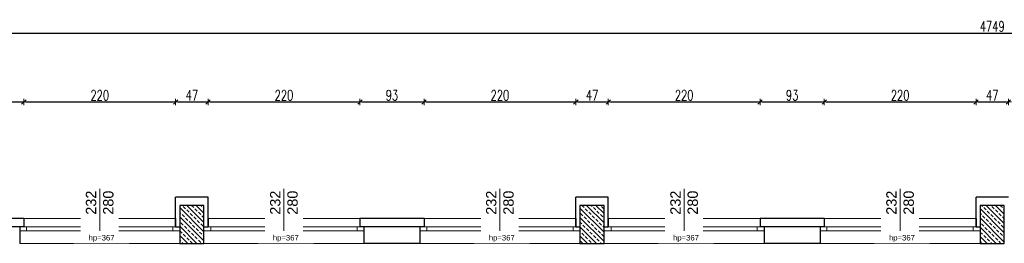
# Model space of a CAD drawing. Header units: millimetres. Extents: x 0 to 111311, y -48878 to -25280.
# Tile 145 of 244: x 88076 to 89503, y -27915 to -27590. Entities that reach past the tile are written whole.
import ezdxf

# ---------------------------------------------------------------- set-up
doc = ezdxf.new("R2010")
doc.units = ezdxf.units.MM
doc.layers.get('Defpoints').update_dxf_attribs({"color": 30})
for name, color, linetype, lineweight in [('J opisy', 7, 'Continuous', 9), ('J stolarka_okna', 144, 'Continuous', 0), ('J wymiary', 1, 'Continuous', 9), ('sciany', 252, 'Continuous', 30)]:
    doc.layers.add(name, color=color, linetype=linetype, lineweight=lineweight)
doc.styles.add('ADESK2', font='simplex', dxfattribs={"width": 0.7})
doc.styles.get("Standard").update_dxf_attribs({"font": 'arial.ttf'})
doc.dimstyles.new('1-100', dxfattribs={"dimscale": 1.5, "dimtxt": 10, "dimasz": 2, "dimexe": 1, "dimexo": 1, "dimgap": 1.5, "dimtad": 1, "dimdec": 0, "dimrnd": 0.5, "dimdsep": 46, "dimtxsty": 'ADESK2', "dimblk": 'wymiar', "dimcen": -1, "dimdle": 5, "dimse1": 1, "dimse2": 1, "dimclrd": 256, "dimclre": 256, "dimclrt": 256, "dimadec": 0, "dimazin": 0, "dimtfac": 1, "dimtdec": 0, "dimtix": 1, "dimtmove": 0, "dimatfit": 3, "dimfxl": 20, "dimfxlon": 1, "dimtolj": 1, "dimtzin": 0, "dimarcsym": 0})
pattern_1 = [(135, (20862.355, -6471.846), (-6.7351921, -6.7351921), []), (135, (20862.355, -6465.111), (-6.7351921, -6.7351921), [4.7625, -2.38125])]

# ---------------------------------------------------------------- blocks, each defined once
blk = doc.blocks.new('wymiar')
for p, q in [((1.5, 0), (-1.5, 0)), ((1.06, 1.06), (-1.06, -1.06)), ((0, 1.5), (0, -1.5))]:
    blk.add_line(p, q)
blk = doc.blocks.new('*D1571')
at = {"layer": 'Defpoints', "color": 0, "ltscale": 4}
for p in [(88082.5, -27709.4), (88082.5, -27883.5), (87989.5, -27884.4)]:
    blk.add_point(p, dxfattribs=at)
at = {"layer": 'J wymiary', "lineweight": -2}
blk.add_line((87992.5, -27709.4), (88079.5, -27709.4), dxfattribs=at)
at = {"layer": 'J wymiary', "lineweight": -2, "ltscale": 4, "xscale": 3, "yscale": 3, "zscale": 3, "rotation": 180}
blk.add_blockref('wymiar', (87989.5, -27709.4), dxfattribs=at)
at = {"layer": 'J wymiary', "lineweight": -2, "ltscale": 4, "xscale": 3, "yscale": 3, "zscale": 3}
blk.add_blockref('wymiar', (88082.5, -27709.4), dxfattribs=at)
at = {"layer": 'J wymiary', "ltscale": 4, "insert": (88036, -27699.7), "char_height": 15, "attachment_point": 5, "style": 'ADESK2'}
blk.add_mtext('\\A1;93', dxfattribs=at)
blk = doc.blocks.new('*D1572')
at = {"layer": 'Defpoints', "color": 0, "ltscale": 4}
for p in [(88302.5, -27709.4), (88082.5, -27883.5), (88302.5, -27883)]:
    blk.add_point(p, dxfattribs=at)
at = {"layer": 'J wymiary', "lineweight": -2}
blk.add_line((88085.5, -27709.4), (88299.5, -27709.4), dxfattribs=at)
at = {"layer": 'J wymiary', "lineweight": -2, "ltscale": 4, "xscale": 3, "yscale": 3, "zscale": 3, "rotation": 180}
blk.add_blockref('wymiar', (88082.5, -27709.4), dxfattribs=at)
at = {"layer": 'J wymiary', "lineweight": -2, "ltscale": 4, "xscale": 3, "yscale": 3, "zscale": 3}
blk.add_blockref('wymiar', (88302.5, -27709.4), dxfattribs=at)
at = {"layer": 'J wymiary', "ltscale": 4, "insert": (88192.5, -27699.7), "char_height": 15, "attachment_point": 5, "style": 'ADESK2'}
blk.add_mtext('\\A1;220', dxfattribs=at)
blk = doc.blocks.new('*D1573')
at = {"layer": 'Defpoints', "color": 0, "ltscale": 4}
for p in [(88349.5, -27709.4), (88302.5, -27883), (88349.5, -27882.8)]:
    blk.add_point(p, dxfattribs=at)
at = {"layer": 'J wymiary', "lineweight": -2}
blk.add_line((88305.5, -27709.4), (88346.5, -27709.4), dxfattribs=at)
at = {"layer": 'J wymiary', "lineweight": -2, "ltscale": 4, "xscale": 3, "yscale": 3, "zscale": 3, "rotation": 180}
blk.add_blockref('wymiar', (88302.5, -27709.4), dxfattribs=at)
at = {"layer": 'J wymiary', "lineweight": -2, "ltscale": 4, "xscale": 3, "yscale": 3, "zscale": 3}
blk.add_blockref('wymiar', (88349.5, -27709.4), dxfattribs=at)
at = {"layer": 'J wymiary', "ltscale": 4, "insert": (88326, -27699.7), "char_height": 15, "attachment_point": 5, "style": 'ADESK2'}
blk.add_mtext('\\A1;47', dxfattribs=at)
blk = doc.blocks.new('*D1574')
at = {"layer": 'Defpoints', "color": 0, "ltscale": 4}
for p in [(88569.5, -27709.4), (88349.5, -27882.8), (88569.5, -27883.4)]:
    blk.add_point(p, dxfattribs=at)
at = {"layer": 'J wymiary', "lineweight": -2}
blk.add_line((88352.5, -27709.4), (88566.5, -27709.4), dxfattribs=at)
at = {"layer": 'J wymiary', "lineweight": -2, "ltscale": 4, "xscale": 3, "yscale": 3, "zscale": 3, "rotation": 180}
blk.add_blockref('wymiar', (88349.5, -27709.4), dxfattribs=at)
at = {"layer": 'J wymiary', "lineweight": -2, "ltscale": 4, "xscale": 3, "yscale": 3, "zscale": 3}
blk.add_blockref('wymiar', (88569.5, -27709.4), dxfattribs=at)
at = {"layer": 'J wymiary', "ltscale": 4, "insert": (88459.5, -27699.7), "char_height": 15, "attachment_point": 5, "style": 'ADESK2'}
blk.add_mtext('\\A1;220', dxfattribs=at)
blk = doc.blocks.new('*D1575')
at = {"layer": 'Defpoints', "color": 0, "ltscale": 4}
for p in [(88662.5, -27709.4), (88569.5, -27883.4), (88662.5, -27883)]:
    blk.add_point(p, dxfattribs=at)
at = {"layer": 'J wymiary', "lineweight": -2}
blk.add_line((88572.5, -27709.4), (88659.5, -27709.4), dxfattribs=at)
at = {"layer": 'J wymiary', "lineweight": -2, "ltscale": 4, "xscale": 3, "yscale": 3, "zscale": 3, "rotation": 180}
blk.add_blockref('wymiar', (88569.5, -27709.4), dxfattribs=at)
at = {"layer": 'J wymiary', "lineweight": -2, "ltscale": 4, "xscale": 3, "yscale": 3, "zscale": 3}
blk.add_blockref('wymiar', (88662.5, -27709.4), dxfattribs=at)
at = {"layer": 'J wymiary', "ltscale": 4, "insert": (88616, -27699.7), "char_height": 15, "attachment_point": 5, "style": 'ADESK2'}
blk.add_mtext('\\A1;93', dxfattribs=at)
blk = doc.blocks.new('*D1576')
at = {"layer": 'Defpoints', "color": 0, "ltscale": 4}
for p in [(88882.5, -27709.4), (88662.5, -27883), (88882.5, -27880.8)]:
    blk.add_point(p, dxfattribs=at)
at = {"layer": 'J wymiary', "lineweight": -2}
blk.add_line((88665.5, -27709.4), (88879.5, -27709.4), dxfattribs=at)
at = {"layer": 'J wymiary', "lineweight": -2, "ltscale": 4, "xscale": 3, "yscale": 3, "zscale": 3, "rotation": 180}
blk.add_blockref('wymiar', (88662.5, -27709.4), dxfattribs=at)
at = {"layer": 'J wymiary', "lineweight": -2, "ltscale": 4, "xscale": 3, "yscale": 3, "zscale": 3}
blk.add_blockref('wymiar', (88882.5, -27709.4), dxfattribs=at)
at = {"layer": 'J wymiary', "ltscale": 4, "insert": (88772.5, -27699.7), "char_height": 15, "attachment_point": 5, "style": 'ADESK2'}
blk.add_mtext('\\A1;220', dxfattribs=at)
blk = doc.blocks.new('*D1577')
at = {"layer": 'Defpoints', "color": 0, "ltscale": 4}
for p in [(88929.5, -27709.4), (88882.5, -27880.8), (88929.5, -27881.5)]:
    blk.add_point(p, dxfattribs=at)
at = {"layer": 'J wymiary', "lineweight": -2}
blk.add_line((88885.5, -27709.4), (88926.5, -27709.4), dxfattribs=at)
at = {"layer": 'J wymiary', "lineweight": -2, "ltscale": 4, "xscale": 3, "yscale": 3, "zscale": 3, "rotation": 180}
blk.add_blockref('wymiar', (88882.5, -27709.4), dxfattribs=at)
at = {"layer": 'J wymiary', "lineweight": -2, "ltscale": 4, "xscale": 3, "yscale": 3, "zscale": 3}
blk.add_blockref('wymiar', (88929.5, -27709.4), dxfattribs=at)
at = {"layer": 'J wymiary', "ltscale": 4, "insert": (88906, -27699.7), "char_height": 15, "attachment_point": 5, "style": 'ADESK2'}
blk.add_mtext('\\A1;47', dxfattribs=at)
blk = doc.blocks.new('*D1578')
at = {"layer": 'Defpoints', "color": 0, "ltscale": 4}
for p in [(89149.5, -27709.4), (88929.5, -27881.5), (89149.5, -27884.6)]:
    blk.add_point(p, dxfattribs=at)
at = {"layer": 'J wymiary', "lineweight": -2}
blk.add_line((88932.5, -27709.4), (89146.5, -27709.4), dxfattribs=at)
at = {"layer": 'J wymiary', "lineweight": -2, "ltscale": 4, "xscale": 3, "yscale": 3, "zscale": 3, "rotation": 180}
blk.add_blockref('wymiar', (88929.5, -27709.4), dxfattribs=at)
at = {"layer": 'J wymiary', "lineweight": -2, "ltscale": 4, "xscale": 3, "yscale": 3, "zscale": 3}
blk.add_blockref('wymiar', (89149.5, -27709.4), dxfattribs=at)
at = {"layer": 'J wymiary', "ltscale": 4, "insert": (89039.5, -27699.7), "char_height": 15, "attachment_point": 5, "style": 'ADESK2'}
blk.add_mtext('\\A1;220', dxfattribs=at)
blk = doc.blocks.new('*D1579')
at = {"layer": 'Defpoints', "color": 0, "ltscale": 4}
for p in [(89242.5, -27709.4), (89149.5, -27884.6), (89242.5, -27884)]:
    blk.add_point(p, dxfattribs=at)
at = {"layer": 'J wymiary', "lineweight": -2}
blk.add_line((89152.5, -27709.4), (89239.5, -27709.4), dxfattribs=at)
at = {"layer": 'J wymiary', "lineweight": -2, "ltscale": 4, "xscale": 3, "yscale": 3, "zscale": 3, "rotation": 180}
blk.add_blockref('wymiar', (89149.5, -27709.4), dxfattribs=at)
at = {"layer": 'J wymiary', "lineweight": -2, "ltscale": 4, "xscale": 3, "yscale": 3, "zscale": 3}
blk.add_blockref('wymiar', (89242.5, -27709.4), dxfattribs=at)
at = {"layer": 'J wymiary', "ltscale": 4, "insert": (89196, -27699.7), "char_height": 15, "attachment_point": 5, "style": 'ADESK2'}
blk.add_mtext('\\A1;93', dxfattribs=at)
blk = doc.blocks.new('*D1580')
at = {"layer": 'Defpoints', "color": 0, "ltscale": 4}
for p in [(89462.5, -27709.4), (89462.5, -27882.6), (89242.5, -27884)]:
    blk.add_point(p, dxfattribs=at)
at = {"layer": 'J wymiary', "lineweight": -2}
blk.add_line((89245.5, -27709.4), (89459.5, -27709.4), dxfattribs=at)
at = {"layer": 'J wymiary', "lineweight": -2, "ltscale": 4, "xscale": 3, "yscale": 3, "zscale": 3, "rotation": 180}
blk.add_blockref('wymiar', (89242.5, -27709.4), dxfattribs=at)
at = {"layer": 'J wymiary', "lineweight": -2, "ltscale": 4, "xscale": 3, "yscale": 3, "zscale": 3}
blk.add_blockref('wymiar', (89462.5, -27709.4), dxfattribs=at)
at = {"layer": 'J wymiary', "ltscale": 4, "insert": (89352.5, -27699.7), "char_height": 15, "attachment_point": 5, "style": 'ADESK2'}
blk.add_mtext('\\A1;220', dxfattribs=at)
blk = doc.blocks.new('*D1581')
at = {"layer": 'Defpoints', "color": 0, "ltscale": 2}
for p in [(89509.5, -27709.4), (89462.5, -27882.6), (89509.5, -27883)]:
    blk.add_point(p, dxfattribs=at)
at = {"layer": 'J wymiary', "lineweight": -2}
blk.add_line((89465.5, -27709.4), (89506.5, -27709.4), dxfattribs=at)
at = {"layer": 'J wymiary', "lineweight": -2, "ltscale": 2, "xscale": 3, "yscale": 3, "zscale": 3, "rotation": 180}
blk.add_blockref('wymiar', (89462.5, -27709.4), dxfattribs=at)
at = {"layer": 'J wymiary', "lineweight": -2, "ltscale": 2, "xscale": 3, "yscale": 3, "zscale": 3}
blk.add_blockref('wymiar', (89509.5, -27709.4), dxfattribs=at)
at = {"layer": 'J wymiary', "ltscale": 2, "insert": (89486, -27699.7), "char_height": 15, "attachment_point": 5, "style": 'ADESK2'}
blk.add_mtext('\\A1;47', dxfattribs=at)
blk = doc.blocks.new('*D1598')
at = {"layer": 'Defpoints', "color": 0, "ltscale": 4}
for p in [(91860.5, -27609.6), (87111.5, -27842.6), (91860.5, -27842.6)]:
    blk.add_point(p, dxfattribs=at)
at = {"layer": 'J wymiary', "lineweight": -2}
blk.add_line((87114.5, -27609.6), (91857.5, -27609.6), dxfattribs=at)
at = {"layer": 'J wymiary', "lineweight": -2, "ltscale": 4, "xscale": 3, "yscale": 3, "zscale": 3, "rotation": 180}
blk.add_blockref('wymiar', (87111.5, -27609.6), dxfattribs=at)
at = {"layer": 'J wymiary', "lineweight": -2, "ltscale": 4, "xscale": 3, "yscale": 3, "zscale": 3}
blk.add_blockref('wymiar', (91860.5, -27609.6), dxfattribs=at)
at = {"layer": 'J wymiary', "ltscale": 4, "insert": (89486, -27599.8), "char_height": 15, "attachment_point": 5, "style": 'ADESK2'}
blk.add_mtext('\\A1;4749', dxfattribs=at)

msp = doc.modelspace()

# ---------------------------------------------------------------- hatches: boundary and pattern name
at = {"layer": 'J opisy'}
h = msp.add_hatch(dxfattribs=at)
h.set_pattern_fill('ANSI33', color=256, scale=1.5, angle=90, style=0)
h.set_pattern_definition(pattern_1)
h.paths.add_polyline_path([(88325.976, -27887.109), (88308.476, -27887.109), (88308.476, -27914.609), (88325.976, -27914.609)])
h.paths.add_polyline_path([(88325.976, -27914.609), (88343.476, -27914.609), (88343.476, -27887.109), (88325.976, -27887.109)])
h.paths.add_polyline_path([(88325.976, -27887.109), (88343.476, -27887.109), (88343.476, -27859.609), (88325.976, -27859.609)])
h.paths.add_polyline_path([(88308.476, -27887.109), (88325.976, -27887.109), (88325.976, -27859.609), (88308.476, -27859.609)])
h = msp.add_hatch(dxfattribs=at)
h.set_pattern_fill('ANSI33', color=256, scale=1.5, angle=90, style=0)
h.set_pattern_definition(pattern_1)
h.paths.add_polyline_path([(88905.976, -27887.109), (88888.476, -27887.109), (88888.476, -27914.609), (88905.976, -27914.609)])
h.paths.add_polyline_path([(88905.976, -27914.609), (88923.476, -27914.609), (88923.476, -27887.109), (88905.976, -27887.109)])
h.paths.add_polyline_path([(88905.976, -27887.109), (88923.476, -27887.109), (88923.476, -27859.609), (88905.976, -27859.609)])
h.paths.add_polyline_path([(88888.476, -27887.109), (88905.976, -27887.109), (88905.976, -27859.609), (88888.476, -27859.609)])
h = msp.add_hatch(dxfattribs=at)
h.set_pattern_fill('ANSI33', color=256, scale=1.5, angle=90, style=0)
h.set_pattern_definition(pattern_1)
h.paths.add_polyline_path([(89485.976, -27887.109), (89468.476, -27887.109), (89468.476, -27914.609), (89485.976, -27914.609)])
h.paths.add_polyline_path([(89485.976, -27914.609), (89503.476, -27914.609), (89503.476, -27887.109), (89485.976, -27887.109)])
h.paths.add_polyline_path([(89485.976, -27887.109), (89503.476, -27887.109), (89503.476, -27859.609), (89485.976, -27859.609)])
h.paths.add_polyline_path([(89468.476, -27887.109), (89485.976, -27887.109), (89485.976, -27859.609), (89468.476, -27859.609)])

# ---------------------------------------------------------------- linework, layer by layer
for p, q in [((88296.476, -27878.609), (88296.476, -27878.609)), ((88302.476, -27878.609), (88302.476, -27890.609)), ((88349.476, -27878.609), (88349.476, -27890.609)), ((88876.476, -27878.609), (88876.476, -27878.609)), ((88882.476, -27878.609), (88882.476, -27890.609)), ((88929.476, -27878.609), (88929.476, -27890.609)), ((89456.476, -27878.609), (89456.476, -27878.609)), ((89462.476, -27878.609), (89462.476, -27890.609)), ((88656.476, -27890.609), (88656.476, -27914.609)), ((89236.476, -27890.609), (89236.476, -27914.609))]:
    msp.add_line(p, q)
at = {"layer": 'J stolarka_okna', "linetype": 'Continuous', "lineweight": 9}
for p, q in [((88302.476, -27878.609), (88082.476, -27878.609)), ((88349.476, -27878.609), (88569.476, -27878.609)), ((88882.476, -27878.609), (88662.476, -27878.609)), ((88929.476, -27878.609), (89149.476, -27878.609)), ((89462.476, -27878.609), (89242.476, -27878.609)), ((88076.476, -27890.609), (88308.476, -27890.609)), ((88076.476, -27896.609), (88308.476, -27896.609)), ((88086.476, -27890.609), (88086.476, -27896.609)), ((88298.476, -27890.609), (88298.476, -27896.609)), ((88575.476, -27890.609), (88343.476, -27890.609)), ((88575.476, -27896.609), (88343.476, -27896.609)), ((88353.476, -27890.609), (88353.476, -27896.609)), ((88565.476, -27890.609), (88565.476, -27896.609)), ((88656.476, -27890.609), (88888.476, -27890.609)), ((88656.476, -27896.609), (88888.476, -27896.609)), ((88666.476, -27890.609), (88666.476, -27896.609)), ((88878.476, -27890.609), (88878.476, -27896.609)), ((89155.476, -27890.609), (88923.476, -27890.609)), ((89155.476, -27896.609), (88923.476, -27896.609)), ((88933.476, -27890.609), (88933.476, -27896.609)), ((89145.476, -27890.609), (89145.476, -27896.609)), ((89236.476, -27890.609), (89468.476, -27890.609)), ((89236.476, -27896.609), (89468.476, -27896.609)), ((89246.476, -27890.609), (89246.476, -27896.609)), ((89458.476, -27890.609), (89458.476, -27896.609)), ((88308.476, -27914.609), (88076.476, -27914.609)), ((88343.476, -27914.609), (88575.476, -27914.609)), ((88888.476, -27914.609), (88656.476, -27914.609)), ((88923.476, -27914.609), (89155.476, -27914.609)), ((89468.476, -27914.609), (89236.476, -27914.609))]:
    msp.add_line(p, q, dxfattribs=at)
at = {"layer": 'sciany'}
for p, q in [((88302.476, -27890.609), (88302.476, -27847.609)), ((88349.476, -27890.609), (88349.476, -27847.609)), ((88882.476, -27890.609), (88882.476, -27847.609)), ((88929.476, -27890.609), (88929.476, -27847.609)), ((89462.476, -27890.609), (89462.476, -27847.609)), ((88082.476, -27878.609), (88082.476, -27890.609)), ((88569.476, -27878.609), (88569.476, -27890.609)), ((88662.476, -27878.609), (88662.476, -27890.609)), ((89149.476, -27878.609), (89149.476, -27890.609)), ((89242.476, -27878.609), (89242.476, -27890.609)), ((88076.476, -27890.609), (88076.476, -27914.609)), ((88302.476, -27890.609), (88308.476, -27890.609)), ((88343.476, -27890.609), (88349.476, -27890.609)), ((88575.476, -27890.609), (88575.476, -27914.609)), ((88656.476, -27890.609), (88656.476, -27914.609)), ((88882.476, -27890.609), (88888.476, -27890.609)), ((88923.476, -27890.609), (88929.476, -27890.609)), ((89155.476, -27890.609), (89155.476, -27914.609)), ((89236.476, -27890.609), (89236.476, -27914.609)), ((89462.476, -27890.609), (89468.476, -27890.609)), ((88656.476, -27914.609), (88575.476, -27914.609)), ((89236.476, -27914.609), (89155.476, -27914.609))]:
    msp.add_line(p, q, dxfattribs=at)
for points in [[(88349.476, -27847.609), (88302.476, -27847.609)], [(88929.476, -27847.609), (88882.476, -27847.609)], [(89509.476, -27847.609), (89462.476, -27847.609)], [(88082.476, -27878.609), (87989.476, -27878.609)], [(88662.476, -27878.609), (88569.476, -27878.609)], [(89242.476, -27878.609), (89149.476, -27878.609)], [(88082.476, -27890.609), (87989.476, -27890.609)], [(88662.476, -27890.609), (88569.476, -27890.609)], [(89242.476, -27890.609), (89149.476, -27890.609)]]:
    msp.add_lwpolyline(points, dxfattribs=at)
for points in [[(88343.476, -27859.609), (88308.476, -27859.609), (88308.476, -27914.609), (88343.476, -27914.609)], [(88923.476, -27859.609), (88888.476, -27859.609), (88888.476, -27914.609), (88923.476, -27914.609)], [(89503.476, -27859.609), (89468.476, -27859.609), (89468.476, -27914.609), (89503.476, -27914.609)]]:
    msp.add_lwpolyline(points, close=True, dxfattribs=at)

# ---------------------------------------------------------------- dimensions: what is measured, and where the dimension line sits
at = {"layer": 'J wymiary'}
for base, p1, p2, picture, middle in [((91860.476, -27609.595), (87111.476, -27842.609), (91860.476, -27842.609), '*D1598', (89485.976, -27599.845)), ((88082.476, -27709.435), (87989.476, -27884.386), (88082.476, -27883.492), '*D1571', (88035.976, -27699.685)), ((88302.476, -27709.435), (88082.476, -27883.492), (88302.476, -27883.046), '*D1572', (88192.476, -27699.685)), ((88349.476, -27709.435), (88302.476, -27883.046), (88349.476, -27882.822), '*D1573', (88325.976, -27699.685)), ((88569.476, -27709.435), (88349.476, -27882.822), (88569.476, -27883.403), '*D1574', (88459.476, -27699.685)), ((88662.476, -27709.435), (88569.476, -27883.403), (88662.476, -27882.956), '*D1575', (88615.976, -27699.685)), ((88882.476, -27709.435), (88662.476, -27882.956), (88882.476, -27880.83), '*D1576', (88772.476, -27699.685)), ((88929.476, -27709.435), (88882.476, -27880.83), (88929.476, -27881.545), '*D1577', (88905.976, -27699.685)), ((89149.476, -27709.435), (88929.476, -27881.545), (89149.476, -27884.609), '*D1578', (89039.476, -27699.685)), ((89242.476, -27709.435), (89149.476, -27884.609), (89242.476, -27884.046), '*D1579', (89195.976, -27699.685)), ((89462.476, -27709.435), (89242.476, -27884.046), (89462.476, -27882.617), '*D1580', (89352.476, -27699.685)), ((89509.476, -27709.435), (89462.476, -27882.617), (89509.476, -27882.974), '*D1581', (89485.976, -27699.685))]:
    dim = msp.add_linear_dim(base=base, p1=p1, p2=p2, dimstyle='1-100', override={"dimblk": 'wymiar'}, dxfattribs=at)
    dim.commit()
    dim.dimension.update_dxf_attribs({"geometry": picture, "text_midpoint": middle})

# ---------------------------------------------------------------- next in the draw order: texts
at = {"layer": 'J opisy', "char_height": 15, "width": 85.22639, "attachment_point": 5, "rotation": 90, "bg_fill": 2}
for insert in [(88192.476, -27855.596), (88459.476, -27855.596), (88772.476, -27855.596), (89039.476, -27855.596), (89352.476, -27855.596)]:
    msp.add_mtext('232\\P280', dxfattribs=dict(at, insert=insert))
at = {"layer": 'J opisy', "char_height": 8, "width": 72.5, "attachment_point": 5, "bg_fill": 2}
for insert in [(88195.135, -27907.666), (88462.135, -27907.666), (88775.135, -27907.666), (89042.135, -27907.666), (89355.135, -27907.666)]:
    msp.add_mtext('hp=367', dxfattribs=dict(at, insert=insert))

# ---------------------------------------------------------------- next in the draw order: linework, layer by layer
at = {"layer": 'J opisy', "linetype": 'Continuous', "lineweight": 9}
for p, q in [((88192.476, -27896.609), (88192.476, -27835.482)), ((88459.476, -27896.609), (88459.476, -27835.482)), ((88772.476, -27896.609), (88772.476, -27835.482)), ((89039.476, -27896.609), (89039.476, -27835.482)), ((89352.476, -27896.609), (89352.476, -27835.482))]:
    msp.add_line(p, q, dxfattribs=at)

doc.saveas('drawing.dxf')
